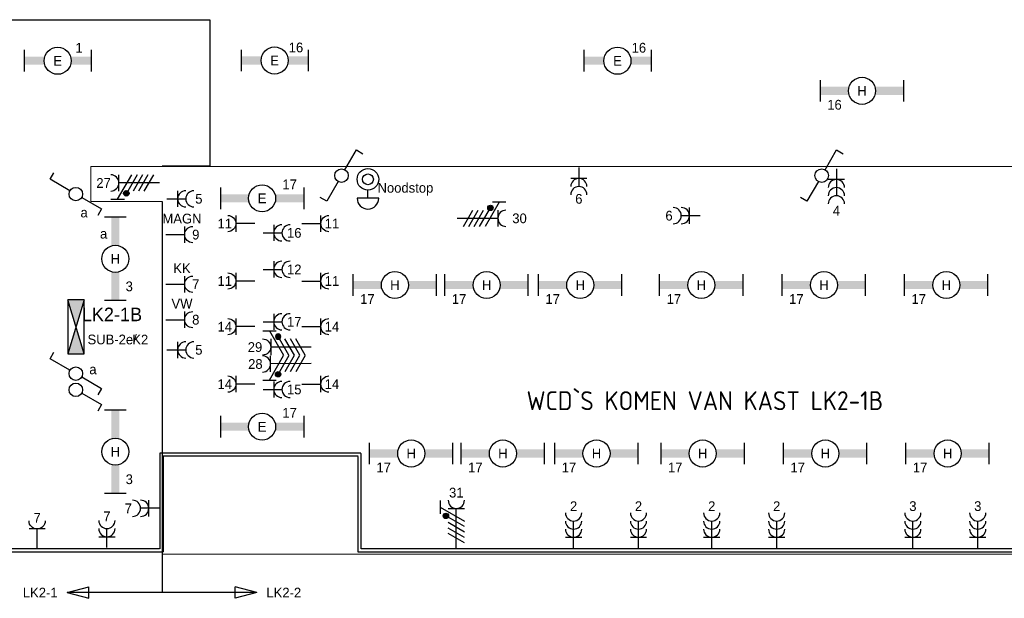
# Model space of a CAD drawing. Extents: x 0 to 84100, y 0 to 59400.
# Tile 11 of 14: x 52337 to 70527, y 21473 to 32172. Entities that reach past the tile are written whole.
import ezdxf
from ezdxf.enums import TextEntityAlignment as Align

# ---------------------------------------------------------------- set-up
doc = ezdxf.new("R2010")
doc.units = 0
doc.linetypes.add('E_GOOT3', pattern=[5, 4, -1])
doc.layers.get('0').update_dxf_attribs({"linetype": 'CONTINUOUS'})
for name, color, linetype in [('EL6131--_WG', 4, 'CONTINUOUS'), ('EL6212--', 3, 'CONTINUOUS'), ('EL6212--_S', 4, 'CONTINUOUS'), ('EL6221--', 3, 'CONTINUOUS'), ('EL6222--', 3, 'CONTINUOUS'), ('EL6311--', 3, 'CONTINUOUS')]:
    doc.layers.add(name, color=color, linetype=linetype)
doc.styles.add('BURO-018', font='BUROFONT.SHX', dxfattribs={"height": 180})
doc.styles.add('BURO-025', font='BUROFONT', dxfattribs={"height": 250})
doc.styles.add('BURO-035', font='BUROFONT', dxfattribs={"height": 350})
doc.styles.add('ISO', font='ISOCP3.SHX')

# ---------------------------------------------------------------- blocks, each defined once
blk = doc.blocks.new('111304D')
at = {"color": 0, "linetype": 'Continuous'}
for p, q in [((-3, 9.98), (-3, 7.48)), ((-3, 8.73), (1.5, 6.13)), ((-1.5, 8.5), (1.5, 8.5)), ((0, 1), (0, 8.5)), ((1.5, 5.13), (-1.5, 6.87)), ((1.5, 4.13), (-1.5, 5.87)), ((1.5, 3.13), (-1.5, 4.87)), ((1.5, 2.13), (-1.5, 3.87))]:
    blk.add_line(p, q, dxfattribs=at)
at = {"color": 0, "linetype": 'Continuous', "const_width": 0.5}
blk.add_lwpolyline([(-1.68, 7.12, 1), (-2.18, 7.12, 1)], format="xyb", close=True, dxfattribs=at)
at = {"color": 0, "linetype": 'Continuous'}
blk.add_circle((-1.93, 7.12), 0.5, dxfattribs=at)
blk.add_arc((0, 10), 1.5, 180, 360, dxfattribs=at)
at = {"color": 0, "linetype": 'Continuous', "style": 'BURO-018'}
for tag in ['E_GROEP', 'E_GKAST']:
    blk.add_attdef(tag, text='', height=1.8, dxfattribs=at).set_placement((0, 12.5), align=Align.MIDDLE)
at = {"color": 0, "linetype": 'Continuous', "style": 'BURO-018', "flags": 1}
for tag, p in [('E_VERMCODE', (13, 12.5)), ('E_MATCODE', (0, 0))]:
    blk.add_attdef(tag, text='', height=1.8, dxfattribs=at).set_placement(p, align=Align.MIDDLE)
blk = doc.blocks.new('1114A1')
at = {"color": 0, "linetype": 'Continuous'}
for p, q in [((0.62, 3.33), (2.74, 7)), ((2.74, 7), (3.95, 6.3))]:
    blk.add_line(p, q, dxfattribs=at)
blk.add_circle((0, 2.25), 1.25, dxfattribs=at)
at = {"color": 0, "linetype": 'Continuous', "style": 'BURO-018'}
for tag, p in [('E_SLET1', (3.36, 9)), ('E_GKAST', (11.61, 4.38)), ('E_GROEP', (11.61, 1.38))]:
    blk.add_attdef(tag, text='', height=1.8, dxfattribs=at).set_placement(p, align=Align.MIDDLE)
at = {"color": 0, "linetype": 'Continuous', "style": 'BURO-018', "flags": 1}
blk.add_attdef('E_MATCODE', text='', height=1.8, dxfattribs=at).set_placement((0, 0), align=Align.MIDDLE)
blk = doc.blocks.new('111406')
at = {"color": 0, "linetype": 'Continuous'}
for p, q in [((0.62, 3.33), (2.74, 7)), ((2.74, 7), (3.95, 6.3)), ((-0.62, 1.17), (-2.74, -2.5)), ((-2.74, -2.5), (-3.95, -1.8))]:
    blk.add_line(p, q, dxfattribs=at)
blk.add_circle((0, 2.25), 1.25, dxfattribs=at)
at = {"color": 0, "linetype": 'Continuous', "style": 'BURO-018'}
for tag, p in [('E_SLET1', (3.42, 9)), ('E_GKAST', (11.61, 4.38)), ('E_GROEP', (11.61, 1.38))]:
    blk.add_attdef(tag, text='', height=1.8, dxfattribs=at).set_placement(p, align=Align.MIDDLE)
at = {"color": 0, "linetype": 'Continuous', "style": 'BURO-018', "flags": 1}
blk.add_attdef('E_MATCODE', text='', height=1.8, dxfattribs=at).set_placement((0, 0), align=Align.MIDDLE)
blk = doc.blocks.new('111410A')
at = {"color": 0, "linetype": 'Continuous'}
for p, q in [((-2, 6.5), (2, 6.5)), ((0, 6.5), (0, 5))]:
    blk.add_line(p, q, dxfattribs=at)
for radius in [2, 1]:
    blk.add_circle((0, 3), radius, dxfattribs=at)
blk.add_arc((0, 6.5), 2, 0, 180, dxfattribs=at)
at = {"color": 0, "linetype": 'Continuous', "style": 'BURO-018'}
for tag, p in [('E_SLET1', (0, 10.5)), ('E_GKAST', (11.61, 4.38)), ('E_GROEP', (11.61, 1.38))]:
    blk.add_attdef(tag, text='', height=1.8, dxfattribs=at).set_placement(p, align=Align.MIDDLE)
at = {"color": 0, "linetype": 'Continuous', "style": 'BURO-018', "flags": 1}
blk.add_attdef('E_MATCODE', text='', height=1.8, dxfattribs=at).set_placement((0, 0), align=Align.MIDDLE)
blk = doc.blocks.new('1116A4B')
at = {"color": 0, "linetype": 'Continuous'}
for p, q in [((-5, 4), (-5, 1)), ((5, 4), (-5, 4)), ((-5, 4), (5, 1)), ((5, 4), (-5, 1)), ((5, 1), (5, 4)), ((-5, 1), (5, 1))]:
    blk.add_line(p, q, dxfattribs=at)
for points in [[(-5, 4), (0, 2.5), (-5, 1)], [(5, 4), (0, 2.5), (5, 1)]]:
    blk.add_solid(points, dxfattribs=at)
at = {"color": 0, "linetype": 'Continuous', "style": 'BURO-018'}
for tag, p in [('E_GKAST', (0, 12)), ('E_GROEP', (0, 9)), ('E_KAST', (0, 6))]:
    blk.add_attdef(tag, text='', height=1.8, dxfattribs=at).set_placement(p, align=Align.MIDDLE)
at = {"color": 0, "linetype": 'Continuous', "style": 'BURO-018', "flags": 1}
blk.add_attdef('E_MATCODE', text='', height=1.8, dxfattribs=at).set_placement((0, 0), align=Align.MIDDLE)
blk = doc.blocks.new('111304B')
at = {"color": 0, "linetype": 'Continuous'}
for p, q in [((0, 1), (0, 6)), ((-1.5, 3), (1.5, 3))]:
    blk.add_line(p, q, dxfattribs=at)
for centre in [(0, 7.5), (0, 6), (0, 4.5)]:
    blk.add_arc(centre, 1.5, 180, 360, dxfattribs=at)
at = {"color": 0, "linetype": 'Continuous', "style": 'BURO-018'}
for tag in ['E_GROEP', 'E_GKAST']:
    blk.add_attdef(tag, text='', height=1.8, dxfattribs=at).set_placement((0, 10), align=Align.MIDDLE)
at = {"color": 0, "linetype": 'Continuous', "style": 'BURO-018', "flags": 1}
for tag, p in [('E_VERMCODE', (13, 10)), ('E_MATCODE', (0, 0))]:
    blk.add_attdef(tag, text='', height=1.8, dxfattribs=at).set_placement(p, align=Align.MIDDLE)
blk = doc.blocks.new('1115B61540')
at = {"color": 0}
for p, q in [((-7.7, 2), (-7.7, -2)), ((7.7, 2), (7.7, -2))]:
    blk.add_line(p, q, dxfattribs=at)
at = {"color": 0, "linetype": 'Continuous'}
blk.add_circle((0, 0), 2.5, dxfattribs=at)
at = {"color": 0}
for points in [[(-2.5, 0.75), (-7.7, 0.75), (-2.5, -0.75), (-7.7, -0.75)], [(2.5, 0.75), (7.7, 0.75), (2.5, -0.75), (7.7, -0.75)]]:
    blk.add_solid(points, dxfattribs=at)
at = {"color": 0, "linetype": 'Continuous', "style": 'BURO-018'}
for tag, p in [('E_GROEP', (0, 5)), ('E_GKAST', (0, 5)), ('E_ARMCODE', (0, 0)), ('E_SLET', (4.5, -3))]:
    blk.add_attdef(tag, text='', height=1.8, dxfattribs=at).set_placement(p, align=Align.MIDDLE)
blk = doc.blocks.new('E00160')
at = {"color": 0, "linetype": 'Continuous'}
for p, q in [((-17.5, 0), (-13.5, 1.07)), ((-17.5, 0), (17.5, 0)), ((-17.5, 0), (-13.5, -1.07)), ((-13.5, -1.07), (-13.5, 1.07)), ((17.5, 0), (13.5, 1.07)), ((13.5, -1.07), (13.5, 1.07)), ((17.5, 0), (13.5, -1.07))]:
    blk.add_line(p, q, dxfattribs=at)
at = {"color": 0, "linetype": 'Continuous', "style": 'BURO-035'}
for tag, p in [('E_TEXT2', (-22.5, 0)), ('E_TEXT1', (22.5, 0))]:
    blk.add_attdef(tag, text='', height=3.5, dxfattribs=at).set_placement(p, align=Align.MIDDLE)
blk = doc.blocks.new('111304A')
at = {"color": 0, "linetype": 'Continuous'}
for p, q in [((0, 1), (0, 4.5)), ((-1.5, 3), (1.5, 3))]:
    blk.add_line(p, q, dxfattribs=at)
for centre in [(0, 6), (0, 4.5)]:
    blk.add_arc(centre, 1.5, 180, 360, dxfattribs=at)
at = {"color": 0, "linetype": 'Continuous', "style": 'BURO-018'}
for tag in ['E_GROEP', 'E_GKAST']:
    blk.add_attdef(tag, text='', height=1.8, dxfattribs=at).set_placement((0, 8.5), align=Align.MIDDLE)
at = {"color": 0, "linetype": 'Continuous', "style": 'BURO-018', "flags": 1}
for tag, p in [('E_VERMCODE', (13, 8.5)), ('E_MATCODE', (0, 0))]:
    blk.add_attdef(tag, text='', height=1.8, dxfattribs=at).set_placement(p, align=Align.MIDDLE)
blk = doc.blocks.new('111304')
at = {"color": 0, "linetype": 'Continuous'}
for p, q in [((-1.5, 4.5), (1.5, 4.5)), ((0, 1), (0, 4.5))]:
    blk.add_line(p, q, dxfattribs=at)
blk.add_arc((0, 6), 1.5, 180, 360, dxfattribs=at)
at = {"color": 0, "linetype": 'Continuous', "style": 'BURO-018'}
for tag in ['E_GROEP', 'E_GKAST']:
    blk.add_attdef(tag, text='', height=1.8, dxfattribs=at).set_placement((0, 8.5), align=Align.MIDDLE)
at = {"color": 0, "linetype": 'Continuous', "style": 'BURO-018', "flags": 1}
for tag, p in [('E_VERMCODE', (13, 8.5)), ('E_MATCODE', (0, 0))]:
    blk.add_attdef(tag, text='', height=1.8, dxfattribs=at).set_placement(p, align=Align.MIDDLE)
blk = doc.blocks.new('1115B61240')
at = {"color": 0}
for p, q in [((-6.2, 2), (-6.2, -2)), ((6.2, 2), (6.2, -2))]:
    blk.add_line(p, q, dxfattribs=at)
at = {"color": 0, "linetype": 'Continuous'}
blk.add_circle((0, 0), 2.5, dxfattribs=at)
at = {"color": 0}
for points in [[(-2.5, 0.75), (-6.2, 0.75), (-2.5, -0.75), (-6.2, -0.75)], [(2.5, 0.75), (6.2, 0.75), (2.5, -0.75), (6.2, -0.75)]]:
    blk.add_solid(points, dxfattribs=at)
at = {"color": 0, "linetype": 'Continuous', "style": 'BURO-018'}
for tag, p in [('E_GROEP', (0, 5)), ('E_GKAST', (0, 5)), ('E_ARMCODE', (0, 0)), ('E_SLET', (4.5, -3))]:
    blk.add_attdef(tag, text='', height=1.8, dxfattribs=at).set_placement(p, align=Align.MIDDLE)

msp = doc.modelspace()

# ---------------------------------------------------------------- linework, layer by layer
at = {"layer": 'EL6131--_WG', "color": 7, "linetype": 'E_GOOT3'}
for p, q in [((54928, 24159), (54927, 22389)), ((58647, 24159), (54928, 24159)), ((54988, 24099), (54987, 22329)), ((58587, 24099), (54988, 24099)), ((58587, 22329), (58587, 24099)), ((58647, 22389), (58647, 24159)), ((54927, 22389), (6507, 22389)), ((78327, 22389), (58647, 22389)), ((54987, 22329), (6447, 22329)), ((78327, 22329), (58587, 22329))]:
    msp.add_line(p, q, dxfattribs=at)
at = {"layer": 'EL6212--', "color": 4}
for p, q in [((41479, 32172), (55851, 32172)), ((55851, 32172), (55851, 29462)), ((55851, 29462), (54966, 29462)), ((54966, 28813), (54966, 21580))]:
    msp.add_line(p, q, dxfattribs=at)
at = {"layer": 'EL6212--', "color": 4, "lineweight": 0}
for p, q in [((53652, 29455), (78364, 29455)), ((53652, 29455), (53652, 28813)), ((53652, 28813), (54966, 28813)), ((78364, 22289), (54966, 22289))]:
    msp.add_line(p, q, dxfattribs=at)

# ---------------------------------------------------------------- block references
at = {"layer": 'EL6212--', "color": 2}
ref = msp.add_blockref('1116A4B', (53125, 26494), dxfattribs=dict(at, xscale=100, yscale=100, zscale=100, rotation=270))
ref.add_attrib('E_KAST', 'LK2-1B', dxfattribs={"layer": '0', "color": 2, "linetype": 'Continuous', "height": 250, "style": 'BURO-025'}).set_placement((54041, 26724), align=Align.MIDDLE)
ref.add_attrib('E_GROEP', 'K2', dxfattribs={"layer": '0', "color": 2, "linetype": 'Continuous', "height": 180, "style": 'BURO-018'}).set_placement((54564, 26258), align=Align.MIDDLE)
at = {"layer": 'EL6212--_S'}
ref = msp.add_blockref('E00160', (54966, 21580), dxfattribs=dict(at, xscale=-100, yscale=100, zscale=100))
ref.add_attrib('E_TEXT1', 'LK2-1', dxfattribs={"layer": '0', "color": 1, "linetype": 'Continuous', "height": 180, "style": 'BURO-018'}).set_placement((52716, 21580), align=Align.MIDDLE)
ref.add_attrib('E_TEXT2', 'LK2-2', dxfattribs={"layer": '0', "color": 1, "linetype": 'Continuous', "height": 180, "style": 'BURO-018'}).set_placement((57216, 21580), align=Align.MIDDLE)
at = {"layer": 'EL6221--'}
ref = msp.add_blockref('111304D', (55019, 29154), dxfattribs=dict(at, xscale=100, yscale=100, zscale=100, rotation=90))
ref.add_attrib('E_GROEP', '27', dxfattribs={"layer": '0', "color": 1, "linetype": 'Continuous', "height": 180, "style": 'BURO-018'}).set_placement((53886, 29154), align=Align.MIDDLE)
ref = msp.add_blockref('111304D', (60321, 28499), dxfattribs=dict(at, xscale=100, yscale=100, zscale=100, rotation=270))
ref.add_attrib('E_GROEP', '30', dxfattribs={"layer": '0', "color": 1, "linetype": 'Continuous', "height": 180, "style": 'BURO-018'}).set_placement((61571, 28499), align=Align.MIDDLE)
ref = msp.add_blockref('111304D', (57824, 26119), dxfattribs=dict(at, xscale=-100, yscale=100, zscale=100, rotation=90))
ref.add_attrib('E_GROEP', '29', dxfattribs={"layer": '0', "color": 1, "linetype": 'Continuous', "height": 180, "style": 'BURO-018'}).set_placement((56684, 26119), align=Align.MIDDLE)
ref = msp.add_blockref('111304D', (57822, 25814), dxfattribs=dict(at, xscale=100, yscale=100, zscale=100, rotation=90.39338300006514))
ref.add_attrib('E_GROEP', '28', dxfattribs={"layer": '0', "color": 1, "linetype": 'Continuous', "height": 180, "style": 'BURO-018'}).set_placement((56691, 25806), align=Align.MIDDLE)
ref = msp.add_blockref('111304D', (60403, 22286), dxfattribs=dict(at, xscale=100, yscale=100, zscale=100))
ref.add_attrib('E_GROEP', '31', dxfattribs={"layer": '0', "color": 1, "linetype": 'Continuous', "height": 180, "style": 'BURO-018'}).set_placement((60403, 23427), align=Align.MIDDLE)
at = {"layer": 'EL6222--'}
ref = msp.add_blockref('111410A', (58771, 29520), dxfattribs=dict(at, xscale=100, yscale=100, zscale=100, rotation=180))
ref.add_attrib('E_SLET1', 'Noodstop', dxfattribs={"layer": '0', "color": 1, "linetype": 'Continuous', "height": 180, "style": 'BURO-018'}).set_placement((59463, 29041), align=Align.MIDDLE)
ref = msp.add_blockref('111304A', (62667, 29536), dxfattribs=dict(at, xscale=100, yscale=100, zscale=100, rotation=180))
ref.add_attrib('E_GROEP', '6', dxfattribs={"layer": '0', "color": 1, "linetype": 'Continuous', "height": 180, "style": 'BURO-018'}).set_placement((62667, 28859), align=Align.MIDDLE)
ref = msp.add_blockref('111304B', (67425, 29516), dxfattribs=dict(at, xscale=100, yscale=100, zscale=100, rotation=180))
ref.add_attrib('E_GROEP', '4', dxfattribs={"layer": '0', "color": 1, "linetype": 'Continuous', "height": 180, "style": 'BURO-018'}).set_placement((67425, 28640), align=Align.MIDDLE)
at = {"layer": 'EL6222--', "lineweight": 0}
ref = msp.add_blockref('111304A', (54955, 28859), dxfattribs=dict(at, xscale=100, yscale=100, zscale=100, rotation=270))
ref.add_attrib('E_GROEP', '5', dxfattribs={"layer": '0', "color": 1, "linetype": 'Continuous', "height": 180, "style": 'BURO-018'}).set_placement((55647, 28859), align=Align.MIDDLE)
at = {"layer": 'EL6222--'}
ref = msp.add_blockref('111304', (54935, 28198), dxfattribs=dict(at, xscale=-100, yscale=100, zscale=100, rotation=270))
ref.add_attrib('E_GROEP', '9', dxfattribs={"layer": '0', "color": 1, "linetype": 'Continuous', "height": 180, "style": 'BURO-018'}).set_placement((55590, 28198), align=Align.MIDDLE)
ref.add_attrib('E_VERMCODE', 'MAGN', dxfattribs={"layer": '0', "color": 1, "linetype": 'Continuous', "height": 180, "style": 'BURO-018'}).set_placement((55335, 28494), align=Align.MIDDLE)
ref = msp.add_blockref('111304A', (65010, 28548), dxfattribs=dict(at, xscale=100, yscale=100, zscale=100, rotation=90))
ref.add_attrib('E_GROEP', '6', dxfattribs={"layer": '0', "color": 1, "linetype": 'Continuous', "height": 180, "style": 'BURO-018'}).set_placement((64333, 28548), align=Align.MIDDLE)
ref = msp.add_blockref('111304', (56781, 28402), dxfattribs=dict(at, xscale=-100, yscale=100, zscale=100, rotation=90))
ref.add_attrib('E_GROEP', '11', dxfattribs={"layer": '0', "color": 1, "linetype": 'Continuous', "height": 180, "style": 'BURO-018'}).set_placement((56126, 28402), align=Align.MIDDLE)
ref = msp.add_blockref('111304A', (56732, 28230), dxfattribs=dict(at, xscale=100, yscale=100, zscale=100, rotation=270))
ref.add_attrib('E_GROEP', '16', dxfattribs={"layer": '0', "color": 1, "linetype": 'Continuous', "height": 180, "style": 'BURO-018'}).set_placement((57409, 28230), align=Align.MIDDLE)
ref = msp.add_blockref('111304', (57451, 28402), dxfattribs=dict(at, xscale=-100, yscale=100, zscale=100, rotation=270))
ref.add_attrib('E_GROEP', '11', dxfattribs={"layer": '0', "color": 1, "linetype": 'Continuous', "height": 180, "style": 'BURO-018'}).set_placement((58106, 28402), align=Align.MIDDLE)
ref = msp.add_blockref('111304', (54935, 27280), dxfattribs=dict(at, xscale=-100, yscale=100, zscale=100, rotation=270))
ref.add_attrib('E_GROEP', '7', dxfattribs={"layer": '0', "color": 1, "linetype": 'Continuous', "height": 180, "style": 'BURO-018'}).set_placement((55590, 27280), align=Align.MIDDLE)
ref.add_attrib('E_VERMCODE', 'KK', dxfattribs={"layer": '0', "color": 1, "linetype": 'Continuous', "height": 180, "style": 'BURO-018'}).set_placement((55335, 27576), align=Align.MIDDLE)
ref = msp.add_blockref('111304A', (56732, 27555), dxfattribs=dict(at, xscale=100, yscale=100, zscale=100, rotation=270))
ref.add_attrib('E_GROEP', '12', dxfattribs={"layer": '0', "color": 1, "linetype": 'Continuous', "height": 180, "style": 'BURO-018'}).set_placement((57409, 27555), align=Align.MIDDLE)
ref = msp.add_blockref('111304', (56781, 27340), dxfattribs=dict(at, xscale=-100, yscale=100, zscale=100, rotation=90))
ref.add_attrib('E_GROEP', '11', dxfattribs={"layer": '0', "color": 1, "linetype": 'Continuous', "height": 180, "style": 'BURO-018'}).set_placement((56126, 27340), align=Align.MIDDLE)
ref = msp.add_blockref('111304', (57451, 27340), dxfattribs=dict(at, xscale=-100, yscale=100, zscale=100, rotation=270))
ref.add_attrib('E_GROEP', '11', dxfattribs={"layer": '0', "color": 1, "linetype": 'Continuous', "height": 180, "style": 'BURO-018'}).set_placement((58106, 27340), align=Align.MIDDLE)
ref = msp.add_blockref('111304', (54935, 26625), dxfattribs=dict(at, xscale=-100, yscale=100, zscale=100, rotation=270))
ref.add_attrib('E_GROEP', '8', dxfattribs={"layer": '0', "color": 1, "linetype": 'Continuous', "height": 180, "style": 'BURO-018'}).set_placement((55590, 26625), align=Align.MIDDLE)
ref.add_attrib('E_VERMCODE', 'VW', dxfattribs={"layer": '0', "color": 1, "linetype": 'Continuous', "height": 180, "style": 'BURO-018'}).set_placement((55335, 26921), align=Align.MIDDLE)
ref = msp.add_blockref('111304', (56781, 26496), dxfattribs=dict(at, xscale=-100, yscale=100, zscale=100, rotation=90))
ref.add_attrib('E_GROEP', '14', dxfattribs={"layer": '0', "color": 1, "linetype": 'Continuous', "height": 180, "style": 'BURO-018'}).set_placement((56126, 26496), align=Align.MIDDLE)
ref = msp.add_blockref('111304A', (56732, 26586), dxfattribs=dict(at, xscale=100, yscale=100, zscale=100, rotation=270))
ref.add_attrib('E_GROEP', '17', dxfattribs={"layer": '0', "color": 1, "linetype": 'Continuous', "height": 180, "style": 'BURO-018'}).set_placement((57409, 26586), align=Align.MIDDLE)
ref = msp.add_blockref('111304', (57451, 26496), dxfattribs=dict(at, xscale=-100, yscale=100, zscale=100, rotation=270))
ref.add_attrib('E_GROEP', '14', dxfattribs={"layer": '0', "color": 1, "linetype": 'Continuous', "height": 180, "style": 'BURO-018'}).set_placement((58106, 26496), align=Align.MIDDLE)
at = {"layer": 'EL6222--', "lineweight": 0}
ref = msp.add_blockref('111304A', (54955, 26066), dxfattribs=dict(at, xscale=100, yscale=100, zscale=100, rotation=270))
ref.add_attrib('E_GROEP', '5', dxfattribs={"layer": '0', "color": 1, "linetype": 'Continuous', "height": 180, "style": 'BURO-018'}).set_placement((55647, 26066), align=Align.MIDDLE)
at = {"layer": 'EL6222--'}
ref = msp.add_blockref('111304', (56781, 25434), dxfattribs=dict(at, xscale=-100, yscale=100, zscale=100, rotation=90))
ref.add_attrib('E_GROEP', '14', dxfattribs={"layer": '0', "color": 1, "linetype": 'Continuous', "height": 180, "style": 'BURO-018'}).set_placement((56126, 25434), align=Align.MIDDLE)
ref = msp.add_blockref('111304A', (56732, 25334), dxfattribs=dict(at, xscale=100, yscale=100, zscale=100, rotation=270))
ref.add_attrib('E_GROEP', '15', dxfattribs={"layer": '0', "color": 1, "linetype": 'Continuous', "height": 180, "style": 'BURO-018'}).set_placement((57409, 25334), align=Align.MIDDLE)
ref = msp.add_blockref('111304', (57451, 25434), dxfattribs=dict(at, xscale=-100, yscale=100, zscale=100, rotation=270))
ref.add_attrib('E_GROEP', '14', dxfattribs={"layer": '0', "color": 1, "linetype": 'Continuous', "height": 180, "style": 'BURO-018'}).set_placement((58106, 25434), align=Align.MIDDLE)
ref = msp.add_blockref('111304A', (55021, 23137), dxfattribs=dict(at, xscale=100, yscale=100, zscale=100, rotation=89.98247799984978))
ref.add_attrib('E_GROEP', '7', dxfattribs={"layer": '0', "color": 1, "linetype": 'Continuous', "height": 180, "style": 'BURO-018'}).set_placement((54344, 23137), align=Align.MIDDLE)
ref = msp.add_blockref('111304B', (62570, 22302), dxfattribs=dict(at, xscale=100, yscale=100, zscale=100))
ref.add_attrib('E_GROEP', '2', dxfattribs={"layer": '0', "color": 1, "linetype": 'Continuous', "height": 180, "style": 'BURO-018'}).set_placement((62570, 23178), align=Align.MIDDLE)
ref = msp.add_blockref('111304B', (63769, 22302), dxfattribs=dict(at, xscale=100, yscale=100, zscale=100))
ref.add_attrib('E_GROEP', '2', dxfattribs={"layer": '0', "color": 1, "linetype": 'Continuous', "height": 180, "style": 'BURO-018'}).set_placement((63769, 23178), align=Align.MIDDLE)
ref = msp.add_blockref('111304B', (65122, 22302), dxfattribs=dict(at, xscale=100, yscale=100, zscale=100))
ref.add_attrib('E_GROEP', '2', dxfattribs={"layer": '0', "color": 1, "linetype": 'Continuous', "height": 180, "style": 'BURO-018'}).set_placement((65122, 23178), align=Align.MIDDLE)
ref = msp.add_blockref('111304B', (66322, 22302), dxfattribs=dict(at, xscale=100, yscale=100, zscale=100))
ref.add_attrib('E_GROEP', '2', dxfattribs={"layer": '0', "color": 1, "linetype": 'Continuous', "height": 180, "style": 'BURO-018'}).set_placement((66322, 23178), align=Align.MIDDLE)
ref = msp.add_blockref('111304B', (68838, 22302), dxfattribs=dict(at, xscale=100, yscale=100, zscale=100))
ref.add_attrib('E_GROEP', '3', dxfattribs={"layer": '0', "color": 1, "linetype": 'Continuous', "height": 180, "style": 'BURO-018'}).set_placement((68838, 23178), align=Align.MIDDLE)
ref = msp.add_blockref('111304B', (70037, 22302), dxfattribs=dict(at, xscale=100, yscale=100, zscale=100))
ref.add_attrib('E_GROEP', '3', dxfattribs={"layer": '0', "color": 1, "linetype": 'Continuous', "height": 180, "style": 'BURO-018'}).set_placement((70037, 23178), align=Align.MIDDLE)
ref = msp.add_blockref('111304A', (53948, 22312), dxfattribs=dict(at, xscale=100, yscale=100, zscale=100))
ref.add_attrib('E_GROEP', '7', dxfattribs={"layer": '0', "color": 1, "linetype": 'Continuous', "height": 180, "style": 'BURO-018'}).set_placement((53948, 22989), align=Align.MIDDLE)
ref = msp.add_blockref('111304', (52659, 22305), dxfattribs=dict(at, xscale=-100, yscale=100, zscale=100))
ref.add_attrib('E_GROEP', '7', dxfattribs={"layer": '0', "color": 1, "linetype": 'Continuous', "height": 180, "style": 'BURO-018'}).set_placement((52659, 22960), align=Align.MIDDLE)
at = {"layer": 'EL6311--'}
ref = msp.add_blockref('1115B61240', (53039, 31412), dxfattribs=dict(at, xscale=100, yscale=100, zscale=100))
ref.add_attrib('E_ARMCODE', 'E', dxfattribs={"layer": '0', "color": 1, "linetype": 'Continuous', "height": 180, "style": 'BURO-018'}).set_placement((53039, 31412), align=Align.MIDDLE)
ref.add_attrib('E_GROEP', '1', dxfattribs={"layer": '0', "color": 1, "linetype": 'Continuous', "height": 180, "style": 'BURO-018'}).set_placement((53434, 31653), align=Align.MIDDLE)
ref = msp.add_blockref('1115B61240', (57046, 31417), dxfattribs=dict(at, xscale=100, yscale=100, zscale=100))
ref.add_attrib('E_ARMCODE', 'E', dxfattribs={"layer": '0', "color": 1, "linetype": 'Continuous', "height": 180, "style": 'BURO-018'}).set_placement((57046, 31417), align=Align.MIDDLE)
ref.add_attrib('E_GROEP', '16', dxfattribs={"layer": '0', "color": 1, "linetype": 'Continuous', "height": 180, "style": 'BURO-018'}).set_placement((57441, 31658), align=Align.MIDDLE)
ref = msp.add_blockref('1115B61240', (63380, 31412), dxfattribs=dict(at, xscale=100, yscale=100, zscale=100))
ref.add_attrib('E_ARMCODE', 'E', dxfattribs={"layer": '0', "color": 1, "linetype": 'Continuous', "height": 180, "style": 'BURO-018'}).set_placement((63380, 31412), align=Align.MIDDLE)
ref.add_attrib('E_GROEP', '16', dxfattribs={"layer": '0', "color": 1, "linetype": 'Continuous', "height": 180, "style": 'BURO-018'}).set_placement((63776, 31653), align=Align.MIDDLE)
ref = msp.add_blockref('1115B61540', (67899, 30856), dxfattribs=dict(at, xscale=100, yscale=100, zscale=100, rotation=180))
ref.add_attrib('E_ARMCODE', 'H', dxfattribs={"layer": '0', "color": 1, "linetype": 'Continuous', "height": 180, "style": 'BURO-018'}).set_placement((67899, 30856), align=Align.MIDDLE)
ref.add_attrib('E_GROEP', '16', dxfattribs={"layer": '0', "color": 1, "linetype": 'Continuous', "height": 180, "style": 'BURO-018'}).set_placement((67390, 30599), align=Align.MIDDLE)
at = {"layer": 'EL6311--', "xscale": 100, "yscale": 100, "zscale": 100}
for name, p, rotation in [('111406', (58283, 29514), 180), ('111406', (67154, 29514), 180), ('1114A1', (53149, 25328), 270)]:
    msp.add_blockref(name, p, dxfattribs=dict(at, rotation=rotation))
at = {"layer": 'EL6311--'}
ref = msp.add_blockref('111406', (53149, 28947), dxfattribs=dict(at, xscale=100, yscale=100, zscale=100, rotation=270))
ref.add_attrib('E_SLET1', 'a', dxfattribs={"layer": '0', "color": 1, "linetype": 'Continuous', "height": 180, "style": 'BURO-018'}).set_placement((53527, 28605), align=Align.MIDDLE)
ref = msp.add_blockref('1115B61540', (56815, 28869), dxfattribs=dict(at, xscale=100, yscale=100, zscale=100))
ref.add_attrib('E_ARMCODE', 'E', dxfattribs={"layer": '0', "color": 1, "linetype": 'Continuous', "height": 180, "style": 'BURO-018'}).set_placement((56815, 28869), align=Align.MIDDLE)
ref.add_attrib('E_GROEP', '17', dxfattribs={"layer": '0', "color": 1, "linetype": 'Continuous', "height": 180, "style": 'BURO-018'}).set_placement((57324, 29127), align=Align.MIDDLE)
ref = msp.add_blockref('1115B61540', (54103, 27750), dxfattribs=dict(at, xscale=100, yscale=100, zscale=100, rotation=270))
ref.add_attrib('E_ARMCODE', 'H', dxfattribs={"layer": '0', "color": 1, "linetype": 'Continuous', "height": 180, "style": 'BURO-018'}).set_placement((54103, 27750), align=Align.MIDDLE)
ref.add_attrib('E_SLET', 'a', dxfattribs={"layer": '0', "color": 1, "linetype": 'Continuous', "height": 180, "style": 'BURO-018'}).set_placement((53888, 28214), align=Align.MIDDLE)
ref.add_attrib('E_GROEP', '3', dxfattribs={"layer": '0', "color": 1, "linetype": 'Continuous', "height": 180, "style": 'BURO-018'}).set_placement((54361, 27241), align=Align.MIDDLE)
ref = msp.add_blockref('1115B61540', (59269, 27265), dxfattribs=dict(at, xscale=100, yscale=100, zscale=100, rotation=180))
ref.add_attrib('E_ARMCODE', 'H', dxfattribs={"layer": '0', "color": 1, "linetype": 'Continuous', "height": 180, "style": 'BURO-018'}).set_placement((59269, 27265), align=Align.MIDDLE)
ref.add_attrib('E_GROEP', '17', dxfattribs={"layer": '0', "color": 1, "linetype": 'Continuous', "height": 180, "style": 'BURO-018'}).set_placement((58761, 27007), align=Align.MIDDLE)
ref = msp.add_blockref('1115B61540', (60963, 27265), dxfattribs=dict(at, xscale=100, yscale=100, zscale=100, rotation=180))
ref.add_attrib('E_ARMCODE', 'H', dxfattribs={"layer": '0', "color": 1, "linetype": 'Continuous', "height": 180, "style": 'BURO-018'}).set_placement((60963, 27265), align=Align.MIDDLE)
ref.add_attrib('E_GROEP', '17', dxfattribs={"layer": '0', "color": 1, "linetype": 'Continuous', "height": 180, "style": 'BURO-018'}).set_placement((60455, 27007), align=Align.MIDDLE)
ref = msp.add_blockref('1115B61540', (62693, 27265), dxfattribs=dict(at, xscale=100, yscale=100, zscale=100, rotation=180))
ref.add_attrib('E_ARMCODE', 'H', dxfattribs={"layer": '0', "color": 1, "linetype": 'Continuous', "height": 180, "style": 'BURO-018'}).set_placement((62693, 27265), align=Align.MIDDLE)
ref.add_attrib('E_GROEP', '17', dxfattribs={"layer": '0', "color": 1, "linetype": 'Continuous', "height": 180, "style": 'BURO-018'}).set_placement((62184, 27007), align=Align.MIDDLE)
ref = msp.add_blockref('1115B61540', (64930, 27265), dxfattribs=dict(at, xscale=100, yscale=100, zscale=100, rotation=180))
ref.add_attrib('E_ARMCODE', 'H', dxfattribs={"layer": '0', "color": 1, "linetype": 'Continuous', "height": 180, "style": 'BURO-018'}).set_placement((64930, 27265), align=Align.MIDDLE)
ref.add_attrib('E_GROEP', '17', dxfattribs={"layer": '0', "color": 1, "linetype": 'Continuous', "height": 180, "style": 'BURO-018'}).set_placement((64422, 27007), align=Align.MIDDLE)
ref = msp.add_blockref('1115B61540', (67195, 27265), dxfattribs=dict(at, xscale=100, yscale=100, zscale=100, rotation=180))
ref.add_attrib('E_ARMCODE', 'H', dxfattribs={"layer": '0', "color": 1, "linetype": 'Continuous', "height": 180, "style": 'BURO-018'}).set_placement((67195, 27265), align=Align.MIDDLE)
ref.add_attrib('E_GROEP', '17', dxfattribs={"layer": '0', "color": 1, "linetype": 'Continuous', "height": 180, "style": 'BURO-018'}).set_placement((66686, 27007), align=Align.MIDDLE)
ref = msp.add_blockref('1115B61540', (69455, 27265), dxfattribs=dict(at, xscale=100, yscale=100, zscale=100, rotation=180))
ref.add_attrib('E_ARMCODE', 'H', dxfattribs={"layer": '0', "color": 1, "linetype": 'Continuous', "height": 180, "style": 'BURO-018'}).set_placement((69455, 27265), align=Align.MIDDLE)
ref.add_attrib('E_GROEP', '17', dxfattribs={"layer": '0', "color": 1, "linetype": 'Continuous', "height": 180, "style": 'BURO-018'}).set_placement((68947, 27007), align=Align.MIDDLE)
ref = msp.add_blockref('111406', (53149, 25628), dxfattribs=dict(at, xscale=100, yscale=100, zscale=100, rotation=270))
ref.add_attrib('E_SLET1', 'a', dxfattribs={"layer": '0', "color": 1, "linetype": 'Continuous', "height": 180, "style": 'BURO-018'}).set_placement((53690, 25705), align=Align.MIDDLE)
ref = msp.add_blockref('1115B61540', (54103, 24184), dxfattribs=dict(at, xscale=100, yscale=100, zscale=100, rotation=270))
ref.add_attrib('E_ARMCODE', 'H', dxfattribs={"layer": '0', "color": 1, "linetype": 'Continuous', "height": 180, "style": 'BURO-018'}).set_placement((54103, 24184), align=Align.MIDDLE)
ref.add_attrib('E_GROEP', '3', dxfattribs={"layer": '0', "color": 1, "linetype": 'Continuous', "height": 180, "style": 'BURO-018'}).set_placement((54361, 23675), align=Align.MIDDLE)
ref = msp.add_blockref('1115B61540', (56815, 24646), dxfattribs=dict(at, xscale=100, yscale=100, zscale=100))
ref.add_attrib('E_ARMCODE', 'E', dxfattribs={"layer": '0', "color": 1, "linetype": 'Continuous', "height": 180, "style": 'BURO-018'}).set_placement((56815, 24646), align=Align.MIDDLE)
ref.add_attrib('E_GROEP', '17', dxfattribs={"layer": '0', "color": 1, "linetype": 'Continuous', "height": 180, "style": 'BURO-018'}).set_placement((57324, 24904), align=Align.MIDDLE)
ref = msp.add_blockref('1115B61540', (59570, 24151), dxfattribs=dict(at, xscale=100, yscale=100, zscale=100, rotation=180))
ref.add_attrib('E_ARMCODE', 'H', dxfattribs={"layer": '0', "color": 1, "linetype": 'Continuous', "height": 180, "style": 'BURO-018'}).set_placement((59570, 24151), align=Align.MIDDLE)
ref.add_attrib('E_GROEP', '17', dxfattribs={"layer": '0', "color": 1, "linetype": 'Continuous', "height": 180, "style": 'BURO-018'}).set_placement((59061, 23893), align=Align.MIDDLE)
ref = msp.add_blockref('1115B61540', (61264, 24151), dxfattribs=dict(at, xscale=100, yscale=100, zscale=100, rotation=180))
ref.add_attrib('E_ARMCODE', 'H', dxfattribs={"layer": '0', "color": 1, "linetype": 'Continuous', "height": 180, "style": 'BURO-018'}).set_placement((61264, 24151), align=Align.MIDDLE)
ref.add_attrib('E_GROEP', '17', dxfattribs={"layer": '0', "color": 1, "linetype": 'Continuous', "height": 180, "style": 'BURO-018'}).set_placement((60755, 23893), align=Align.MIDDLE)
ref = msp.add_blockref('1115B61540', (62993, 24151), dxfattribs=dict(at, xscale=100, yscale=100, zscale=100, rotation=180))
ref.add_attrib('E_ARMCODE', 'H', dxfattribs={"layer": '0', "color": 1, "linetype": 'Continuous', "height": 180, "style": 'BURO-018'}).set_placement((62993, 24151), align=Align.MIDDLE)
ref.add_attrib('E_GROEP', '17', dxfattribs={"layer": '0', "color": 1, "linetype": 'Continuous', "height": 180, "style": 'BURO-018'}).set_placement((62485, 23893), align=Align.MIDDLE)
ref = msp.add_blockref('1115B61540', (64955, 24151), dxfattribs=dict(at, xscale=100, yscale=100, zscale=100, rotation=180))
ref.add_attrib('E_ARMCODE', 'H', dxfattribs={"layer": '0', "color": 1, "linetype": 'Continuous', "height": 180, "style": 'BURO-018'}).set_placement((64955, 24151), align=Align.MIDDLE)
ref.add_attrib('E_GROEP', '17', dxfattribs={"layer": '0', "color": 1, "linetype": 'Continuous', "height": 180, "style": 'BURO-018'}).set_placement((64447, 23893), align=Align.MIDDLE)
ref = msp.add_blockref('1115B61540', (67220, 24151), dxfattribs=dict(at, xscale=100, yscale=100, zscale=100, rotation=180))
ref.add_attrib('E_ARMCODE', 'H', dxfattribs={"layer": '0', "color": 1, "linetype": 'Continuous', "height": 180, "style": 'BURO-018'}).set_placement((67220, 24151), align=Align.MIDDLE)
ref.add_attrib('E_GROEP', '17', dxfattribs={"layer": '0', "color": 1, "linetype": 'Continuous', "height": 180, "style": 'BURO-018'}).set_placement((66711, 23893), align=Align.MIDDLE)
ref = msp.add_blockref('1115B61540', (69480, 24151), dxfattribs=dict(at, xscale=100, yscale=100, zscale=100, rotation=180))
ref.add_attrib('E_ARMCODE', 'H', dxfattribs={"layer": '0', "color": 1, "linetype": 'Continuous', "height": 180, "style": 'BURO-018'}).set_placement((69480, 24151), align=Align.MIDDLE)
ref.add_attrib('E_GROEP', '17', dxfattribs={"layer": '0', "color": 1, "linetype": 'Continuous', "height": 180, "style": 'BURO-018'}).set_placement((68972, 23893), align=Align.MIDDLE)

# ---------------------------------------------------------------- texts
at = {"layer": 'EL6131--_WG', "color": 4, "style": 'ISO'}
msp.add_text('WCD`S KOMEN VAN KAST LK2-1B', height=350, dxfattribs=at).set_placement((61701, 24952))
at = {"layer": 'EL6212--', "color": 4, "style": 'BURO-018'}
msp.add_text('SUB-2e/', height=180, dxfattribs=at).set_placement((53590, 26169))

doc.saveas('drawing.dxf')
